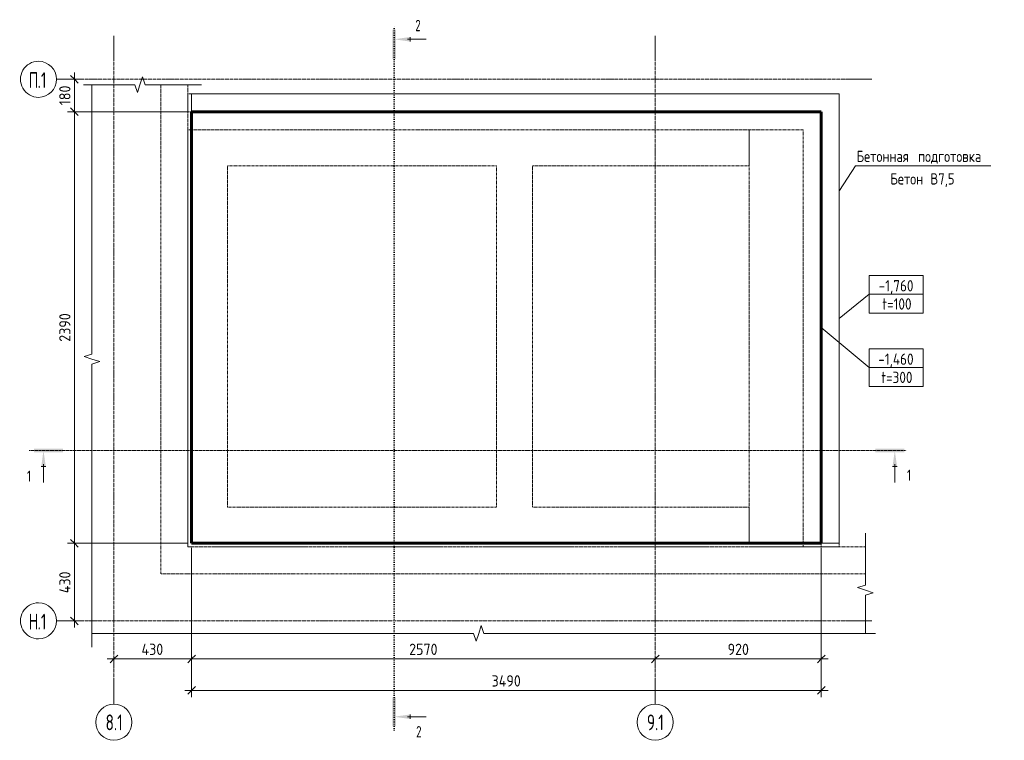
# Model space of a CAD drawing. Header units: millimetres. Extents: x 20478 to 58765, y -4013 to 75725.
# Tile 11 of 13: x 20478 to 25934, y 71733 to 75725. Entities that reach past the tile are written whole.
import ezdxf

# ---------------------------------------------------------------- set-up
doc = ezdxf.new("R2010")
doc.units = ezdxf.units.MM
for name, pattern in [('01 Штриховая _4 мм_', [6, 3.5, -2.5]), ('02 Штрихпунктирная _20 мм_', [25, 20, -2.5, 0, -2.5]), ('04 Пунктир 10мм', [10, 0, -10])]:
    doc.linetypes.add(name, pattern=pattern)
for name, color, linetype, lineweight in [('AA_Dim', 7, 'Continuous', 9), ('AA_Dim-25', 7, 'Continuous', 9), ('AA_Linii', 7, 'Continuous', 9), ('AA_Oformlenie', 7, 'Continuous', 9), ('AA_Razrez', 7, 'Continuous', 9), ('AA_Vinoska', 5, 'Continuous', 9), ('AF_Perekritie_Гидроизоляция', 253, 'Continuous', 20), ('AF_Stena_Гидроизоляция', 253, 'Continuous', 20), ('AF_Stena_Опалубка', 7, 'Continuous', 20), ('KR_Fundament', 7, 'Continuous', 20), ('Оси', 7, 'Continuous', 9)]:
    doc.layers.add(name, color=color, linetype=linetype, lineweight=lineweight)
doc.styles.add('GOST Common', font='GOST_Common.ttf', dxfattribs={"width": 0.85, "height": 62.5})
doc.styles.add('ISOCPEUR', font='isocpeur.ttf', dxfattribs={"width": 0.7, "height": 87.5})
doc.styles.add('ISOCPEUR_1', font='isocpeur.ttf', dxfattribs={"width": 0.9, "height": 62.5})
doc.styles.add('ISOCPEUR_2', font='isocpeur.ttf', dxfattribs={"width": 0.85, "height": 62.5})
doc.styles.add('ISOCPEUR_3', font='isocpeur.ttf', dxfattribs={"width": 0.7, "height": 62.5})
doc.dimstyles.new('00_Точн_3_знака__прозр_', dxfattribs={"dimscale": 304.8, "dimtxt": 62.248823, "dimasz": 0.139436, "dimexe": 0.123031, "dimexo": 0.082021, "dimgap": 0.008202, "dimtad": 1, "dimdec": 3, "dimrnd": 0.001, "dimdsep": 46, "dimtxsty": 'ISOCPEUR_1', "dimblk1": 'OBLIQUE', "dimblk2": 'OBLIQUE', "dimsah": 1, "dimcen": 0.09, "dimdle": 0.123031, "dimazin": 0, "dimtfac": 1, "dimtdec": 4, "dimtix": 1, "dimtmove": 0, "dimatfit": 3, "dimfxl": 1, "dimtvp": 1, "dimtolj": 1, "dimtzin": 0, "dimlwd": 18, "dimlwe": 18, "dimarcsym": 2})

# ---------------------------------------------------------------- blocks, each defined once
blk = doc.blocks.new('011_ЛинияОбрыва _ЭлУзла_Линия_ - Тип 1-3844826-КР_-0_100_1 этаж копия 1')
at = {"layer": 'AA_Oformlenie'}
for p, q in [((0, 0), (212.5, 0)), ((268.2, 0), (480, 0))]:
    blk.add_line(p, q, dxfattribs=at)
blk = doc.blocks.new('011_ЛинияОбрыва _ЭлУзла_Линия_ - Тип 1-3845760-КР_-0_100_1 этаж копия 1')
at = {"layer": 'AA_Oformlenie'}
for p, q in [((0, 0), (2115.9, 0)), ((2171.6, 0), (4286.9, 0))]:
    blk.add_line(p, q, dxfattribs=at)
blk = doc.blocks.new('011_ЛинияОбрыва _ЭлУзла_Линия_ - Тип 1-3844733-КР_-0_100_1 этаж копия 1')
at = {"layer": 'AA_Oformlenie'}
for p, q in [((0, 0), (1492.5, 0)), ((1548.2, 0), (3040, 0))]:
    blk.add_line(p, q, dxfattribs=at)
blk = doc.blocks.new('011_ЛинияОбрыва _ЭлУзла_Линия_ - Тип 1-3846167-КР_-0_100_1 этаж копия 1')
at = {"layer": 'AA_Oformlenie'}
for p, q in [((0, 0), (238.4, 0)), ((294.1, 0), (531.9, 0))]:
    blk.add_line(p, q, dxfattribs=at)
blk = doc.blocks.new('Ось сетки - d_4мм-2765513-КР_-0_100_1 этаж копия 1')
at = {"layer": 'Оси'}
for start, end in [(360, 180), (360, 180), (180, 360), (180, 360)]:
    blk.add_arc((0, 0), 4, start, end, dxfattribs=at)
blk = doc.blocks.new('DIMBLOCK1-КР_-0_100_1 этаж копия 1')
at = {"layer": 'AA_Dim-25', "lineweight": 30}
for p, q in [((20780.9, 72825), (20759.7, 72846.2)), ((20780.9, 72825), (20802.2, 72803.8)), ((20780.9, 72395), (20759.7, 72416.2)), ((20780.9, 72395), (20802.2, 72373.7))]:
    blk.add_line(p, q, dxfattribs=at)
at = {"layer": 'AA_Dim-25', "lineweight": 18}
for p, q in [((21405.1, 72825), (20743.4, 72825)), ((20780.9, 72357.5), (20780.9, 72825)), ((20780.9, 72825), (21405.1, 72825)), ((20775.9, 72395), (20818.4, 72395)), ((20780.9, 72395), (20775.9, 72395))]:
    blk.add_line(p, q, dxfattribs=at)
at = {"layer": 'AA_Dim-25', "color": 0, "lineweight": 18, "insert": (20696.8, 72547.8), "char_height": 62.5, "width": 149.397, "attachment_point": 1, "rotation": 90, "line_spacing_factor": 1.149209, "style": 'ISOCPEUR_1'}
blk.add_mtext('430', dxfattribs=at)
blk = doc.blocks.new('_Oblique')
at = {"color": 0, "linetype": 'ByBlock', "lineweight": -2}
blk.add_line((-0.5, -0.5), (0.5, 0.5), dxfattribs=at)
blk = doc.blocks.new('DIMBLOCK2-КР_-0_100_1 этаж копия 1')
at = {"layer": 'AA_Dim-25', "lineweight": 18}
for p, q in [((21405.1, 75215), (20743.4, 75215)), ((20780.9, 72825), (20780.9, 75215)), ((20780.9, 75215), (21405.1, 75215)), ((21405.1, 72825), (20743.4, 72825)), ((20780.9, 72825), (21405.1, 72825))]:
    blk.add_line(p, q, dxfattribs=at)
at = {"layer": 'AA_Dim-25', "lineweight": 30}
for p, q in [((20780.9, 75215), (20759.7, 75236.3)), ((20780.9, 75215), (20802.2, 75193.8)), ((20780.9, 72825), (20759.7, 72846.2)), ((20780.9, 72825), (20802.2, 72803.8))]:
    blk.add_line(p, q, dxfattribs=at)
at = {"layer": 'AA_Dim-25', "color": 0, "lineweight": 18, "insert": (20696.8, 73941), "char_height": 62.5, "width": 189.619, "attachment_point": 1, "rotation": 90, "line_spacing_factor": 1.149209, "style": 'ISOCPEUR_1'}
blk.add_mtext('2390', dxfattribs=at)
blk = doc.blocks.new('DIMBLOCK3-КР_-0_100_1 этаж копия 1')
at = {"layer": 'AA_Dim-25', "lineweight": 30}
for p, q in [((20780.9, 75395), (20759.7, 75416.2)), ((20780.9, 75395), (20802.2, 75373.7)), ((20780.9, 75215), (20759.7, 75236.3)), ((20780.9, 75215), (20802.2, 75193.8))]:
    blk.add_line(p, q, dxfattribs=at)
at = {"layer": 'AA_Dim-25', "lineweight": 18}
for p, q in [((20780.9, 75215), (20780.9, 75432.5)), ((20775.9, 75395), (20818.4, 75395)), ((20780.9, 75395), (20775.9, 75395)), ((21405.1, 75215), (20743.4, 75215)), ((20780.9, 75215), (21405.1, 75215))]:
    blk.add_line(p, q, dxfattribs=at)
at = {"layer": 'AA_Dim-25', "color": 0, "lineweight": 18, "insert": (20696.8, 75251.1), "char_height": 62.5, "width": 129.286, "attachment_point": 1, "rotation": 90, "line_spacing_factor": 1.149209, "style": 'ISOCPEUR_1'}
blk.add_mtext('180', dxfattribs=at)
blk = doc.blocks.new('DIMBLOCK4-КР_-0_100_1 этаж копия 1')
at = {"layer": 'AA_Dim-25', "lineweight": 18}
for p, q in [((21430.1, 72800), (21430.1, 72146.8)), ((21430.1, 72184.3), (21430.1, 72800)), ((20962.6, 72184.3), (21430.1, 72184.3)), ((21000.1, 72189.3), (21000.1, 72146.8)), ((21000.1, 72184.3), (21000.1, 72189.3))]:
    blk.add_line(p, q, dxfattribs=at)
at = {"layer": 'AA_Dim-25', "lineweight": 30}
for p, q in [((21000.1, 72184.3), (21021.3, 72205.5)), ((21430.1, 72184.3), (21451.3, 72205.5)), ((21000.1, 72184.3), (20978.8, 72163)), ((21430.1, 72184.3), (21408.8, 72163))]:
    blk.add_line(p, q, dxfattribs=at)
at = {"layer": 'AA_Dim-25', "color": 0, "lineweight": 18, "insert": (21152.8, 72268.4), "char_height": 62.5, "width": 149.397, "attachment_point": 1, "line_spacing_factor": 1.149209, "style": 'ISOCPEUR_1'}
blk.add_mtext('430', dxfattribs=at)
blk = doc.blocks.new('DIMBLOCK5-КР_-0_100_1 этаж копия 1')
at = {"layer": 'AA_Dim-25', "lineweight": 18}
for p, q in [((21430.1, 72800), (21430.1, 72146.8)), ((21430.1, 72184.3), (21430.1, 72800)), ((21430.1, 72184.3), (24000.1, 72184.3)), ((24000.1, 72189.3), (24000.1, 72146.8)), ((24000.1, 72184.3), (24000.1, 72189.3))]:
    blk.add_line(p, q, dxfattribs=at)
at = {"layer": 'AA_Dim-25', "lineweight": 30}
for p, q in [((21430.1, 72184.3), (21451.3, 72205.5)), ((24000.1, 72184.3), (24021.3, 72205.5)), ((21430.1, 72184.3), (21408.8, 72163)), ((24000.1, 72184.3), (23978.8, 72163))]:
    blk.add_line(p, q, dxfattribs=at)
at = {"layer": 'AA_Dim-25', "color": 0, "lineweight": 18, "insert": (22636.1, 72268.4), "char_height": 62.5, "width": 189.619, "attachment_point": 1, "line_spacing_factor": 1.149209, "style": 'ISOCPEUR_1'}
blk.add_mtext('2570', dxfattribs=at)
blk = doc.blocks.new('DIMBLOCK6-КР_-0_100_1 этаж копия 1')
at = {"layer": 'AA_Dim-25', "lineweight": 18}
for p, q in [((24920.1, 72800), (24920.1, 72146.8)), ((24920.1, 72184.3), (24920.1, 72800)), ((24000.1, 72189.3), (24000.1, 72146.8)), ((24000.1, 72184.3), (24000.1, 72189.3)), ((24000.1, 72184.3), (24957.6, 72184.3))]:
    blk.add_line(p, q, dxfattribs=at)
at = {"layer": 'AA_Dim-25', "lineweight": 30}
for p, q in [((24000.1, 72184.3), (24021.3, 72205.5)), ((24920.1, 72184.3), (24941.3, 72205.5)), ((24000.1, 72184.3), (23978.8, 72163)), ((24920.1, 72184.3), (24898.8, 72163))]:
    blk.add_line(p, q, dxfattribs=at)
at = {"layer": 'AA_Dim-25', "color": 0, "lineweight": 18, "insert": (24400.8, 72268.4), "char_height": 62.5, "width": 142.215, "attachment_point": 1, "line_spacing_factor": 1.149209, "style": 'ISOCPEUR_1'}
blk.add_mtext('920', dxfattribs=at)
blk = doc.blocks.new('042_М_ФундПлиты_ТолщинаОтметка - Отметка верха фундаментной плиты-1914924-КР_-0_100_1 этаж копия 1')
at = {"layer": 'AA_Vinoska'}
for p, q in [((6, 4.17), (-6, 4.17)), ((-6, 4.17), (-6, 0)), ((6, 0), (6, 4.17)), ((6, 0), (-6, 0)), ((-6, 0), (-6, -4.17)), ((-6, 0), (6, 0)), ((6, -4.17), (6, 0)), ((-6, -4.17), (6, -4.17))]:
    blk.add_line(p, q, dxfattribs=at)
blk = doc.blocks.new('DIMBLOCK7-КР_-0_100_1 этаж копия 1')
at = {"layer": 'AA_Dim-25', "lineweight": 18}
for p, q in [((21430.1, 72800), (21430.1, 71971.8)), ((21430.1, 72009.3), (21430.1, 72800)), ((24920.1, 72800), (24920.1, 71971.8)), ((24920.1, 72009.3), (24920.1, 72800)), ((21392.6, 72009.3), (24957.6, 72009.3))]:
    blk.add_line(p, q, dxfattribs=at)
at = {"layer": 'AA_Dim-25', "lineweight": 30}
for p, q in [((21430.1, 72009.3), (21451.3, 72030.5)), ((24920.1, 72009.3), (24941.3, 72030.5)), ((21430.1, 72009.3), (21408.8, 71988)), ((24920.1, 72009.3), (24898.8, 71988))]:
    blk.add_line(p, q, dxfattribs=at)
at = {"layer": 'AA_Dim-25', "color": 0, "lineweight": 18, "insert": (23093.1, 72093.4), "char_height": 62.5, "width": 196.802, "attachment_point": 1, "line_spacing_factor": 1.149209, "style": 'ISOCPEUR_1'}
blk.add_mtext('3490', dxfattribs=at)
blk = doc.blocks.new('010_Текст с выноской - Текст 2 строки-3685297-КР_-0_100_1 этаж копия 1')
at = {"layer": 'AA_Vinoska'}
blk.add_line((-15, 0), (15, 0), dxfattribs=at)
blk = doc.blocks.new('Разрез - Номер узла_ сзади-394133-КР_-0_100_1 этаж копия 1')
at = {"layer": 'AA_Razrez'}
for points in [[(7.33, 0.4), (7.33, -0.39), (0.87, -0.39), (0.87, 0.4)], [(3.5, -3.53), (2.5, -3.53), (3, 0)]]:
    blk.add_hatch(color=256, dxfattribs=at).paths.add_polyline_path(points)
for p, q in [((2.5, -3.53), (3.5, -3.53)), ((3, -3), (3, -7.1))]:
    blk.add_line(p, q, dxfattribs=at)
blk = doc.blocks.new('Разрез - Номер узла_ спереди-394134-КР_-0_100_1 этаж копия 1')
at = {"layer": 'AA_Razrez'}
for points in [[(7.33, 0.4), (7.33, -0.39), (0.87, -0.39), (0.87, 0.4)], [(3.5, -3.53), (2.5, -3.53), (3, 0)]]:
    blk.add_hatch(color=256, dxfattribs=at).paths.add_polyline_path(points)
for p, q in [((2.5, -3.53), (3.5, -3.53)), ((3, -3), (3, -7.1))]:
    blk.add_line(p, q, dxfattribs=at)

msp = doc.modelspace()

# ---------------------------------------------------------------- linework, layer by layer
at = {"layer": 'AA_Linii'}
for p, q in [((25020.0616, 75315), (21430.0616, 75315)), ((21430.0616, 75315), (21430.0616, 75215)), ((25020.0616, 72825), (25020.0616, 75315)), ((21430.0616, 75215), (21430.0616, 72825)), ((21430.0616, 72825), (24920.0616, 72825)), ((24920.0616, 72825), (24925.0616, 72825)), ((24925.0616, 72825), (25020.0616, 72825))]:
    msp.add_line(p, q, dxfattribs=at)
at = {"layer": 'AA_Linii', "lineweight": 60}
for p, q in [((21430.0616, 75115), (21430.0616, 73025)), ((21430.0616, 73025), (21430.0616, 72825)), ((21430.0616, 72825), (24520.0616, 72825)), ((24520.0616, 72825), (24820.0616, 72825))]:
    msp.add_line(p, q, dxfattribs=at)
at = {"layer": 'AA_Razrez', "linetype": '04 Пунктир 10мм'}
for p, q in [((22552.7698, 71788.6674), (22552.7698, 75691.6379)), ((20534.6903, 73338.4996), (25402.4669, 73338.4996))]:
    msp.add_line(p, q, dxfattribs=at)
at = {"layer": 'AA_Vinoska'}
for p, q in [((20878.1987, 75365), (20830.8507, 75365)), ((21116.6302, 75365), (21130.3802, 75321.6987)), ((21130.3802, 75321.6987), (21144.1302, 75365)), ((21158.2073, 75408.3251), (21144.1302, 75365)), ((21172.2845, 75365), (21158.2073, 75408.3251)), ((21410.0616, 75365), (21485.0616, 75365)), ((25020.8149, 74779.6396), (25109.0673, 74915)), ((25020.0616, 74070), (25184.6788, 74204.0944)), ((24920.0616, 74020), (25184.6788, 73797.6691)), ((20878.1987, 73873.1543), (20834.8737, 73859.0772)), ((20834.8737, 73859.0772), (20878.1987, 73845)), ((20921.5, 73831.25), (20878.1987, 73845)), ((20878.1987, 73817.5), (20921.5, 73831.25)), ((25165.0616, 72805), (25165.0616, 72880)), ((25165.0616, 72592.5), (25121.7603, 72578.75)), ((25121.7603, 72578.75), (25165.0616, 72565)), ((25208.3867, 72550.9228), (25165.0616, 72565)), ((25165.0616, 72536.8457), (25208.3867, 72550.9228)), ((23035.3802, 72368.3013), (23021.6302, 72325)), ((23049.1302, 72325), (23035.3802, 72368.3013)), ((20878.1987, 72325), (20878.1987, 72250)), ((22993.4758, 72325), (23007.553, 72281.6749)), ((23007.553, 72281.6749), (23021.6302, 72325)), ((25165.0616, 72325), (25220.9249, 72325))]:
    msp.add_line(p, q, dxfattribs=at)
at = {"layer": 'AF_Perekritie_Гидроизоляция', "linetype": '01 Штриховая _4 мм_'}
for p, q in [((25020.0616, 75315), (21430.0616, 75315)), ((21430.0616, 75315), (21430.0616, 72825)), ((25020.0616, 72825), (25020.0616, 75315)), ((21430.0616, 72825), (25020.0616, 72825))]:
    msp.add_line(p, q, dxfattribs=at)
at = {"layer": 'AF_Stena_Гидроизоляция', "linetype": '01 Штриховая _4 мм_'}
for p, q in [((21410.0616, 75215), (21410.0616, 75315)), ((21430.0616, 75315), (21410.0616, 75315)), ((21430.0616, 75315), (21430.0616, 75215)), ((21410.0616, 75115), (21410.0616, 75215)), ((21410.0616, 75215), (21430.0616, 75215)), ((21430.0616, 75215), (21430.0616, 75115)), ((21410.0616, 75115), (21410.0616, 72805)), ((21430.0616, 75115), (21410.0616, 75115)), ((21430.0616, 72825), (21430.0616, 75115)), ((21410.0616, 72805), (21430.0616, 72805)), ((24820.0616, 72825), (21430.0616, 72825)), ((21430.0616, 72805), (24820.0616, 72805)), ((24820.0616, 72805), (24820.0616, 72825)), ((24820.0616, 72825), (24920.0616, 72825)), ((24920.0616, 72805), (24820.0616, 72805)), ((24920.0616, 72825), (24920.0616, 72805)), ((24920.0616, 72825), (25020.0616, 72825)), ((25020.0616, 72805), (24920.0616, 72805)), ((25020.0616, 72825), (25020.0616, 72805))]:
    msp.add_line(p, q, dxfattribs=at)
at = {"layer": 'AF_Stena_Опалубка', "linetype": '01 Штриховая _4 мм_'}
for p, q in [((21260.0616, 75365), (21260.0616, 72655)), ((21410.0616, 72805), (21410.0616, 75365)), ((21630.0616, 75115), (21430.0616, 75115)), ((24520.0616, 75115), (21630.0616, 75115)), ((24520.0616, 74915), (24520.0616, 75115)), ((24520.0616, 75115), (24520.0616, 72825)), ((24820.0616, 75115), (24520.0616, 75115)), ((24820.0616, 72825), (24820.0616, 75115)), ((21630.0616, 73025), (21630.0616, 74915)), ((21630.0616, 74915), (23120.0616, 74915)), ((23120.0616, 74915), (23120.0616, 73025)), ((23320.0616, 74915), (24520.0616, 74915)), ((23320.0616, 73025), (23320.0616, 74915)), ((23120.0616, 73025), (21630.0616, 73025)), ((24520.0616, 73025), (23320.0616, 73025)), ((24520.0616, 72825), (24520.0616, 73025)), ((25165.0616, 72805), (21410.0616, 72805)), ((21410.0616, 72655), (21260.0616, 72655)), ((25165.0616, 72655), (21410.0616, 72655))]:
    msp.add_line(p, q, dxfattribs=at)
at = {"layer": 'KR_Fundament', "lineweight": 60}
for p, q in [((24920.0616, 75215), (21430.0616, 75215)), ((21430.0616, 75215), (21430.0616, 75115)), ((24920.0616, 72825), (24920.0616, 75215)), ((21430.0616, 72825), (21430.0616, 75114.9504)), ((21430.0616, 72825), (24820.0616, 72825)), ((24820.0616, 72825), (24920.0616, 72825))]:
    msp.add_line(p, q, dxfattribs=at)
at = {"layer": 'Оси'}
for p, q in [((21000.0616, 75511.1884), (21000.0616, 75636.1884)), ((24000.0616, 75511.1884), (24000.0616, 75636.1884)), ((20807.2673, 75395), (20682.2673, 75395)), ((25200.1003, 75395), (25075.1003, 75395)), ((20807.2673, 72395), (20682.2673, 72395)), ((25200.1003, 72395), (25075.1003, 72395)), ((21000.0616, 71933.1371), (21000.0616, 72058.1371)), ((24000.0616, 71933.1371), (24000.0616, 72058.1371))]:
    msp.add_line(p, q, dxfattribs=at)
at = {"layer": 'Оси', "linetype": '02 Штрихпунктирная _20 мм_'}
for p, q in [((21000.0616, 72058.1371), (21000.0616, 75511.1884)), ((24000.0616, 72058.1371), (24000.0616, 75511.1884)), ((25075.1003, 75395), (20807.2673, 75395)), ((25075.1003, 72395), (20807.2673, 72395))]:
    msp.add_line(p, q, dxfattribs=at)

# ---------------------------------------------------------------- block references
at = {"layer": 'AA_Oformlenie'}
for name, p, rotation in [('011_ЛинияОбрыва _ЭлУзла_Линия_ - Тип 1-3844733-КР_-0_100_1 этаж копия 1', (20878.1987, 72325), 89.99999999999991), ('011_ЛинияОбрыва _ЭлУзла_Линия_ - Тип 1-3844826-КР_-0_100_1 этаж копия 1', (25165.0616, 72805), 270), ('011_ЛинияОбрыва _ЭлУзла_Линия_ - Тип 1-3845760-КР_-0_100_1 этаж копия 1', (25165.0616, 72325), 180)]:
    msp.add_blockref(name, p, dxfattribs=dict(at, rotation=rotation))
msp.add_blockref('011_ЛинияОбрыва _ЭлУзла_Линия_ - Тип 1-3846167-КР_-0_100_1 этаж копия 1', (20878.1987, 75365), dxfattribs=at)
at = {"layer": 'AA_Razrez', "extrusion": (0, 0, -1), "xscale": 24.99999999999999, "yscale": 24.99999999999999, "zscale": 24.99999999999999, "rotation": 270.0000000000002}
msp.add_blockref('Разрез - Номер узла_ сзади-394133-КР_-0_100_1 этаж копия 1', (-22552.7698, 75691.6379), dxfattribs=at)
at = {"layer": 'AA_Razrez', "xscale": 24.99999999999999, "yscale": 24.99999999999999, "zscale": 24.99999999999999}
msp.add_blockref('Разрез - Номер узла_ спереди-394134-КР_-0_100_1 этаж копия 1', (20534.6903, 73338.4996), dxfattribs=at)
at = {"layer": 'AA_Razrez', "extrusion": (0, 0, -1), "xscale": 24.99999999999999, "yscale": 24.99999999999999, "zscale": 24.99999999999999}
msp.add_blockref('Разрез - Номер узла_ сзади-394133-КР_-0_100_1 этаж копия 1', (-25402.4669, 73338.4996), dxfattribs=at)
at = {"layer": 'AA_Razrez', "xscale": 24.99999999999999, "yscale": 24.99999999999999, "zscale": 24.99999999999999, "rotation": 90}
msp.add_blockref('Разрез - Номер узла_ спереди-394134-КР_-0_100_1 этаж копия 1', (22552.7698, 71788.6674), dxfattribs=at)
at = {"layer": 'AA_Vinoska'}
for name, p, xscale, yscale, zscale in [('010_Текст с выноской - Текст 2 строки-3685297-КР_-0_100_1 этаж копия 1', (25484.0673, 74915), 25, 25, 25), ('042_М_ФундПлиты_ТолщинаОтметка - Отметка верха фундаментной плиты-1914924-КР_-0_100_1 этаж копия 1', (25334.6788, 74204.0444), 24.99999999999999, 24.99999999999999, 24.99999999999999), ('042_М_ФундПлиты_ТолщинаОтметка - Отметка верха фундаментной плиты-1914924-КР_-0_100_1 этаж копия 1', (25334.6788, 73797.619), 24.99999999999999, 24.99999999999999, 24.99999999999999)]:
    msp.add_blockref(name, p, dxfattribs=dict(at, xscale=xscale, yscale=yscale, zscale=zscale))
at = {"layer": 'Оси', "xscale": 24.99999999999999, "yscale": 24.99999999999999, "zscale": 24.99999999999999, "rotation": 89.99999999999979}
for p in [(20582.2673, 75395), (20582.2673, 72395)]:
    msp.add_blockref('Ось сетки - d_4мм-2765513-КР_-0_100_1 этаж копия 1', p, dxfattribs=at)
at = {"layer": 'Оси', "xscale": 24.99999999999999, "yscale": 24.99999999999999, "zscale": 24.99999999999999}
for p in [(21000.0616, 71833.1371), (24000.0616, 71833.1371)]:
    msp.add_blockref('Ось сетки - d_4мм-2765513-КР_-0_100_1 этаж копия 1', p, dxfattribs=at)

# ---------------------------------------------------------------- texts
at = {"layer": 'AA_Razrez', "char_height": 62.5, "attachment_point": 1, "style": 'ISOCPEUR_3'}
for s, insert, width in [('\\fISOCPEUR|b0|i0|c204|p34|;\\W.7;2', (22670.1231, 75724.0995), 37.879734), ('\\fISOCPEUR|b0|i0|c204|p34|;\\W.7;1', (25395.4525, 73232.7974), 26.656109), ('\\fISOCPEUR|b0|i0|c204|p34|;\\W.7;1', (20518.4297, 73228.0039), 26.656109), ('\\fISOCPEUR|b0|i0|c204|p34|;\\W.7;2', (22674.9166, 71811.8828), 37.879734)]:
    msp.add_mtext(s, dxfattribs=dict(at, insert=insert, width=width))
at = {"layer": 'AA_Vinoska', "char_height": 62.5, "attachment_point": 1}
for s, insert, width, style in [('Бетонная', (25116.0244, 74999.5576), 390.12118, 'GOST Common'), ('\\fGOST Common|b0|i0|c204|p34|;\\W.85; ', (25437.9066, 74999.5576), 22.146617, 'GOST Common'), ('подготовка', (25456.1794, 74999.5576), 477.004062, 'GOST Common'), ('Бетон', (25303.0244, 74874.5576), 247.019961, 'GOST Common'), ('\\fGOST Common|b0|i0|c204|p34|;\\W.85; ', (25506.8363, 74874.5576), 22.146617, 'GOST Common'), ('\\fGOST Common|b0|i0|c204|p34|;\\W.85;В', (25525.109, 74874.5576), 52.811164, 'GOST Common'), ('7,5', (25568.6826, 74874.5576), 114.140258, 'GOST Common'), ('-1,760', (25238.0704, 74282.3939), 238.502031, 'ISOCPEUR_2'), ('t=100', (25257.8892, 74181.472), 209.54107, 'ISOCPEUR_2'), ('-1,460', (25235.9454, 73875.9686), 243.612789, 'ISOCPEUR_2'), ('t=300', (25252.2579, 73775.0467), 223.169758, 'ISOCPEUR_2')]:
    msp.add_mtext(s, dxfattribs=dict(at, insert=insert, width=width, style=style))
at = {"layer": 'Оси', "char_height": 87.5, "attachment_point": 1, "style": 'ISOCPEUR'}
for s, insert, width in [('\\fISOCPEUR|b0|i0|c204|p34|;\\W.7;П', (20527.4605, 75434.2595), 60.326984), ('.1', (20577.2353, 75434.2595), 60.326984), ('\\fISOCPEUR|b0|i0|c204|p34|;\\W.7;Н', (20527.4605, 72434.2595), 60.326984), ('.1', (20577.2353, 72434.2595), 60.326984), ('8.1', (20953.7414, 71876.2236), 112.23625), ('9.1', (23953.7414, 71876.2236), 112.23625)]:
    msp.add_mtext(s, dxfattribs=dict(at, insert=insert, width=width))

# ---------------------------------------------------------------- dimensions: what is measured, and where the dimension line sits
at = {"layer": 'AA_Dim', "lineweight": 18}
for base, p1, p2, override, picture, middle in [((20780.939, 75395), (21430.0616, 75215), (20750.8869, 75395), {"dimpost": '<>', "dimfxl": 702.622388}, 'DIMBLOCK3-КР_-0_100_1 этаж копия 1', (20747.189, 75305)), ((20780.939, 75215), (21430.0616, 72825), (21430.0616, 75215), {"dimpost": '<>', "dimfxl": 2390.000001}, 'DIMBLOCK2-КР_-0_100_1 этаж копия 1', (20747.189, 74020)), ((20780.939, 72825), (20750.8869, 72395), (21430.0616, 72825), {"dimpost": '<>', "dimfxl": 803.852113}, 'DIMBLOCK1-КР_-0_100_1 этаж копия 1', (20747.189, 72610))]:
    dim = msp.add_linear_dim(base=base, p1=p1, p2=p2, angle=90, dimstyle='00_Точн_3_знака__прозр_', override=override, dxfattribs=at)
    dim.commit()
    dim.dimension.update_dxf_attribs({"geometry": picture, "text_midpoint": middle})
for base, p1, p2, override, picture, middle in [((21430.0616, 72184.257), (21000.0616, 72214.3091), (21430.0616, 72825), {"dimpost": '<>', "dimfxl": 746.88917}, 'DIMBLOCK4-КР_-0_100_1 этаж копия 1', (21215.0616, 72218.007)), ((24920.0616, 72009.2842), (21430.0616, 72825), (24920.0616, 72825), {"dimpost": '<>', "dimfxl": 3490}, 'DIMBLOCK7-КР_-0_100_1 этаж копия 1', (23175.0616, 72043.0342)), ((24000.0616, 72184.257), (21430.0616, 72825), (24000.0616, 72214.3091), {"dimpost": '<>', "dimfxl": 2641.560795}, 'DIMBLOCK5-КР_-0_100_1 этаж копия 1', (22715.0616, 72218.007)), ((24920.0616, 72184.257), (24000.0616, 72214.3091), (24920.0616, 72825), {"dimpost": '<>', "dimfxl": 1104.238847}, 'DIMBLOCK6-КР_-0_100_1 этаж копия 1', (24460.0616, 72218.007))]:
    dim = msp.add_linear_dim(base=base, p1=p1, p2=p2, dimstyle='00_Точн_3_знака__прозр_', override=override, dxfattribs=at)
    dim.commit()
    dim.dimension.update_dxf_attribs({"geometry": picture, "text_midpoint": middle})

doc.saveas('drawing.dxf')
